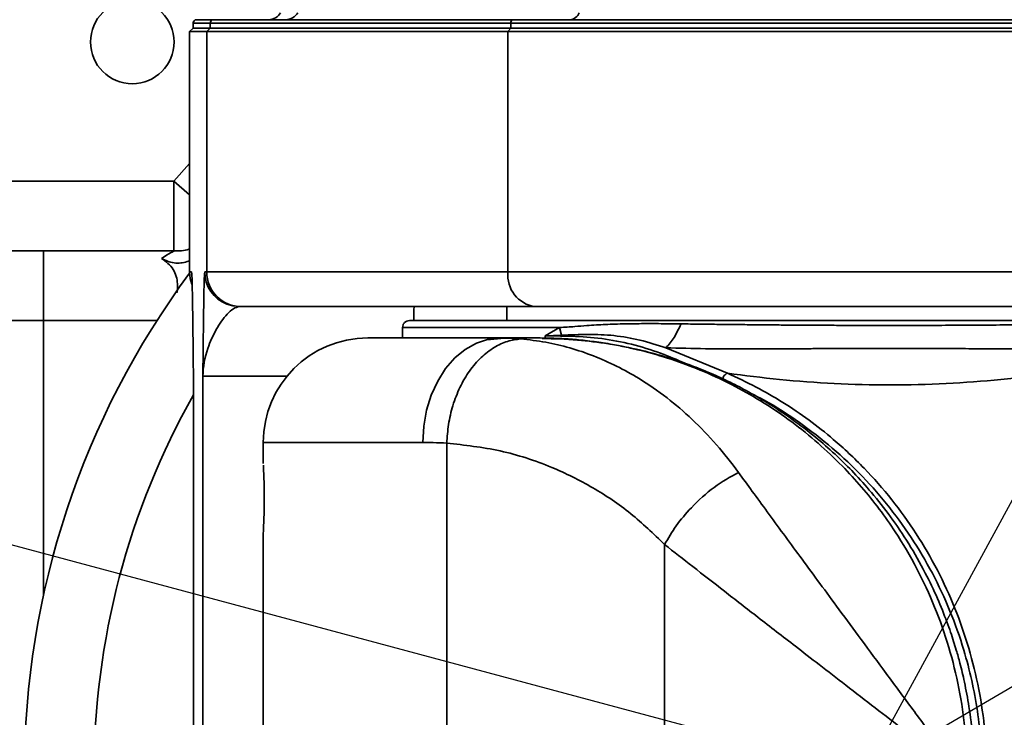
# Model space of a CAD drawing. Header units: millimetres. Extents: x 0 to 297, y 0 to 210.
# Tile 33 of 61: x 222.38 to 229.45, y 127.65 to 132.66. Entities that reach past the tile are written whole.
import ezdxf

# ---------------------------------------------------------------- set-up
doc = ezdxf.new("R2010")
doc.units = ezdxf.units.MM
doc.layers.add('尺寸线', color=6, linetype='Continuous')
doc.styles.add('SLDTEXTSTYLE1', font='TXT', dxfattribs={"width": 0.7})
doc.dimstyles.new('SLDDIMSTYLE5', dxfattribs={"dimtxt": 3.5, "dimasz": 2, "dimexe": 0, "dimexo": 0.0625, "dimgap": 0.875, "dimtad": 0, "dimtih": 1, "dimtoh": 1, "dimlfac": 20, "dimrnd": 1e-09, "dimzin": 12, "dimdsep": 46, "dimtxsty": 'SLDTEXTSTYLE1', "dimsah": 1, "dimcen": 0, "dimadec": 0, "dimazin": 3, "dimtfac": 1, "dimtmove": 0, "dimatfit": 3, "dimfxl": 1, "dimfrac": 2, "dimtolj": 1, "dimtzin": 12, "dimarcsym": 0})
doc.dimstyles.new('SLDDIMSTYLE6', dxfattribs={"dimtxt": 3.5, "dimasz": 2, "dimexe": 0, "dimexo": 0.0625, "dimgap": 0.875, "dimtad": 0, "dimdec": 4, "dimlfac": 20, "dimzin": 12, "dimdsep": 46, "dimtxsty": 'SLDTEXTSTYLE1', "dimsah": 1, "dimcen": 0.09, "dimazin": 3, "dimtfac": 1, "dimtofl": 0, "dimtmove": 0, "dimatfit": 3, "dimfxl": 1, "dimfrac": 2, "dimtolj": 1, "dimtzin": 12, "dimarcsym": 0})

# ---------------------------------------------------------------- blocks, each defined once
blk = doc.blocks.new('_D_17')
at = {"layer": '尺寸线', "transparency": 16777216}
for p, q in [((250.439, 167.6504), (251.8013, 170.1523)), ((251.8013, 170.1523), (265.406, 170.1523)), ((206.4431, 86.8521), (250.439, 167.6504)), ((206.4431, 86.8521), (205.2476, 84.6565))]:
    blk.add_line(p, q, dxfattribs=at)
for points in [[(250.439, 167.6504), (251.7028, 169.2395), (251.0881, 169.5743)], [(206.4431, 86.8521), (205.1793, 85.263), (205.7941, 84.9283)]]:
    blk.add_solid(points, dxfattribs=at)
at = {"layer": '尺寸线', "transparency": 16777216, "char_height": 3.5, "attachment_point": 1, "style": 'SLDTEXTSTYLE1'}
for s, insert in [('%%c', (253.3888, 174.6641)), ('1840', (257.2588, 174.6641))]:
    blk.add_mtext(s, dxfattribs=dict(at, insert=insert))
blk = doc.blocks.new('_D_18')
at = {"layer": '尺寸线', "transparency": 16777216}
for p, q in [((242.9146, 135.6821), (247.8893, 138.5798)), ((247.8893, 138.5798), (259.4571, 138.5798)), ((213.9675, 118.8205), (242.9146, 135.6821)), ((213.9675, 118.8205), (211.8073, 117.5621))]:
    blk.add_line(p, q, dxfattribs=at)
for points in [[(242.9146, 135.6821), (244.819, 136.3863), (244.4667, 136.9912)], [(213.9675, 118.8205), (212.0632, 118.1162), (212.4155, 117.5114)]]:
    blk.add_solid(points, dxfattribs=at)
at = {"layer": '尺寸线', "transparency": 16777216, "char_height": 3.5, "attachment_point": 1, "style": 'SLDTEXTSTYLE1'}
for s, insert in [('%%c', (249.4768, 143.0915)), ('670', (253.3467, 143.0915))]:
    blk.add_mtext(s, dxfattribs=dict(at, insert=insert))
blk = doc.blocks.new('_D_19')
at = {"layer": '尺寸线', "transparency": 16777216}
for start, end in [(165, 172.36566), (185.01756, 195)]:
    blk.add_arc((228.4411, 127.2513), 36.9708, start, end, dxfattribs=at)
for points in [[(192.73, 136.82), (191.9243, 134.9563), (192.6051, 134.7935)], [(192.73, 117.6825), (192.6051, 119.7091), (191.9243, 119.5462)]]:
    blk.add_solid(points, dxfattribs=at)
at = {"layer": '尺寸线', "transparency": 16777216, "insert": (188.9126, 124.0794), "char_height": 3.5, "attachment_point": 1, "rotation": 88.69161, "style": 'SLDTEXTSTYLE1'}
blk.add_mtext('30°', dxfattribs=at)

msp = doc.modelspace()

# ---------------------------------------------------------------- linework, layer by layer
at = {"color": 7, "linetype": 'Continuous', "lineweight": 35}
for p, q in [((223.6520466, 132.6612766), (223.6525305, 132.6612766)), ((223.6525305, 132.6612766), (223.7752376, 132.6612766)), ((223.7752376, 132.6612766), (225.927857, 132.6612766)), ((225.927857, 132.6612766), (232.081348, 132.6612766)), ((223.6270466, 132.6012766), (223.6020466, 132.5762766)), ((223.6020466, 132.5762766), (223.6020466, 130.8512766)), ((223.6025323, 132.5762766), (223.6020466, 132.5762766)), ((223.6025323, 132.5762766), (223.6275314, 132.6012766)), ((223.7252394, 132.5762766), (223.6025323, 132.5762766)), ((223.6025323, 130.8512766), (223.6025323, 132.5762766)), ((223.6270466, 132.6362766), (223.6270466, 132.6012766)), ((223.6275314, 132.6362766), (223.6270466, 132.6362766)), ((223.6275314, 132.6012766), (223.6270466, 132.6012766)), ((223.7502385, 132.6362766), (223.6275314, 132.6362766)), ((223.6275314, 132.6012766), (223.6275314, 132.6362766)), ((223.7502385, 132.6012766), (223.6275314, 132.6012766)), ((223.7252394, 132.5762766), (223.7502385, 132.6012766)), ((223.7252394, 130.8512766), (223.7252394, 132.5762766)), ((225.888676, 132.5762766), (223.7252394, 132.5762766)), ((225.9082665, 132.6362766), (223.7502385, 132.6362766)), ((223.7502385, 132.6012766), (223.7502385, 132.6362766)), ((225.9082665, 132.6012766), (223.7502385, 132.6012766)), ((225.888676, 132.5762766), (225.9082665, 132.6012766)), ((232.131348, 132.5762766), (225.888676, 132.5762766)), ((225.888676, 130.8512766), (225.888676, 132.5762766)), ((225.9082665, 132.6012766), (225.9082665, 132.6362766)), ((232.106348, 132.6362766), (225.9082665, 132.6362766)), ((232.106348, 132.6012766), (225.9082665, 132.6012766)), ((223.6020466, 131.6284242), (223.4900027, 131.5012766)), ((223.4900027, 131.5012766), (222.1410759, 131.5012766)), ((223.4900027, 131.5012766), (223.4900027, 131.0012766)), ((223.4900027, 131.5012766), (223.6020466, 131.4050982)), ((221.8664724, 131.0012766), (222.5528789, 131.0012766)), ((222.5528789, 130.5012766), (222.5528789, 131.0012766)), ((222.5528789, 131.0012766), (223.4900027, 131.0012766)), ((223.6020466, 130.8512766), (223.6025323, 130.8512766)), ((223.6025323, 130.8512766), (223.6168569, 130.8512766)), ((223.6168569, 130.8512766), (223.6174176, 130.8345419)), ((223.7092965, 130.8335922), (223.7109148, 130.8512766)), ((223.7109148, 130.8512766), (223.7252394, 130.8512766)), ((223.7252394, 130.8512766), (225.888676, 130.8512766)), ((225.888676, 130.8512766), (232.131348, 130.8512766)), ((223.9752305, 130.6012766), (223.9609058, 130.6012766)), ((226.0845811, 130.6012766), (223.9752305, 130.6012766)), ((225.8812918, 130.6012766), (225.8812918, 130.5012766)), ((231.881348, 130.6012766), (226.0845811, 130.6012766)), ((221.7684144, 130.5012766), (222.5528789, 130.5012766)), ((222.5528789, 130.5012766), (222.5528789, 128.5278978)), ((222.5528789, 130.5012766), (223.3678003, 130.5012766)), ((225.131348, 130.4512766), (225.131348, 130.3762766)), ((226.156474, 130.3717685), (226.1564747, 130.3913274)), ((226.1564747, 130.3913274), (226.2599683, 130.4512766)), ((226.27209, 130.3960112), (226.1564747, 130.3913274)), ((226.2720901, 130.3960113), (226.2599682, 130.4512766)), ((224.881348, 130.3762766), (225.8362631, 130.3762766)), ((225.8636059, 130.3761205), (225.7363649, 130.3642039)), ((225.8362631, 130.3762766), (225.8586361, 130.3752819)), ((226.1109314, 130.3762766), (225.8362631, 130.3762766)), ((225.8586361, 130.3752819), (225.9796967, 130.3698995)), ((227.4642347, 130.1233319), (227.023138, 130.3058569)), ((223.630006, 130.1012766), (223.630006, 127.2512766)), ((223.6300597, 130.1012766), (223.630006, 130.1012766)), ((223.6300597, 130.1012766), (223.6300597, 127.2512766)), ((223.697712, 127.2512766), (223.697712, 130.1012766)), ((224.3009387, 130.1012766), (223.697712, 130.1012766)), ((224.131348, 129.6262766), (224.131348, 129.4762136)), ((224.131348, 129.6262766), (225.2772461, 129.6262766)), ((225.4493674, 124.8811258), (225.4493674, 129.6214274)), ((224.1320225, 128.9886187), (224.131348, 128.9762768)), ((224.131348, 128.9762768), (224.132017, 128.9885123)), ((224.131348, 128.9762129), (224.131348, 124.8762766)), ((224.1323353, 128.9943425), (224.1320225, 128.9886187)), ((227.0137065, 128.8932258), (227.0137073, 126.8745041))]:
    msp.add_line(p, q, dxfattribs=at)
at = {"color": 7, "linetype": 'Continuous', "lineweight": 35, "flags": 128}
for points in [[(223.6020466, 130.8512766), (223.6068503, 130.802504), (223.6181043, 130.7631234)], [(223.6025323, 130.8512766), (223.6073358, 130.802504), (223.6198299, 130.7598989)], [(223.8706129, 130.618153), (223.912135, 130.6060803), (223.9609058, 130.6012766)], [(225.8362631, 130.3762766), (225.7488135, 130.3670429), (225.6635173, 130.339569), (225.5824747, 130.2945315), (225.5076811, 130.2330394), (225.4409784, 130.1566067), (225.3840088, 130.0671156), (225.3381753, 129.9667695), (225.3046063, 129.8580394), (225.2841285, 129.7436025), (225.2772461, 129.6262766)]]:
    msp.add_lwpolyline(points, dxfattribs=at)
at = {"color": 7, "linetype": 'Continuous', "lineweight": 35}
for centre, radius, start, end in [((223.1910759, 132.5012766), 0.3, 0, 180), ((223.6520466, 132.6362766), 0.025, 90, 180), ((223.6525309, 132.6362771), 0.0249996, 90.0010244, 180.00102437), ((223.7752381, 132.6362771), 0.0249996, 90.0010244, 180.00102437), ((224.1697763, 132.7612724), 0.0999958, 270.0003866, 330.0013877), ((224.2924834, 132.7612724), 0.0999958, 270.0003866, 330.0013877), ((225.9309352, 132.6386887), 0.0227967, 97.76019589, 186.07384396), ((226.3285499, 132.7386379), 0.0775007, 273.43726452, 339.32628584), ((223.1910759, 132.5012766), 0.3, 180, 0), ((228.4410759, 127.2512766), 6.025, 143.42943013, 180), ((223.9609132, 130.8512733), 0.2499984, 179.99924672, 248.82587259), ((223.9752349, 130.8512721), 0.2499955, 179.99897563, 269.9989756), ((226.1153628, 130.8271554), 0.2279666, 173.92615604, 262.23980411), ((227.0077973, 130.5073937), 1.7956817, 177.00306239, 179.97078424), ((224.881348, 129.6262766), 0.75, 90, 180), ((228.4410759, 127.2512766), 5.525, 150.54962511, 180)]:
    msp.add_arc(centre, radius, start, end, dxfattribs=at)
for points, knots in [([(223.4900027, 131.0012709), (223.4900013, 131.0012708), (223.4816275, 130.9964171), (223.4505146, 130.9780875), (223.4279296, 130.9646836), (223.4006022, 130.9480631)], [0, 0, 0, 0, 0.5, 0.5, 1, 1, 1, 1]), ([(223.6020466, 130.9317757), (223.5966612, 130.9293298), (223.5753358, 130.9196448), (223.5375109, 130.9132703), (223.4715559, 130.9133701), (223.4295827, 130.9338929), (223.4006022, 130.9480629)], [0, 0, 0, 0, 0.0720612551, 0.2853484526, 0.5065658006, 1, 1, 1, 1]), ([(223.5108108, 130.7007621), (223.5112926, 130.7027059), (223.5167574, 130.7247529), (223.5168106, 130.7658751), (223.5084651, 130.8207745), (223.4775189, 130.8915963), (223.4323224, 130.9247762), (223.4006022, 130.9480628)], [0, 0, 0, 0, 0.017026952, 0.193130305, 0.372652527, 0.559709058, 1, 1, 1, 1]), ([(223.4900027, 131.0012766), (223.5264024, 131.0015479), (223.564657, 131.0018331), (223.6003175, 131.0139768), (223.6020466, 131.0145657)], [0, 0, 0, 0, 0.951510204, 1, 1, 1, 1]), ([(223.6178714, 130.8401903), (223.6182068, 130.8374793), (223.6192183, 130.8293055), (223.6209096, 130.7708324), (223.6229007, 130.67455), (223.6248384, 130.5473017), (223.6272432, 130.3593508), (223.6289419, 130.2036663), (223.6300562, 130.1015994), (223.6300597, 130.1012766)], [0, 0, 0, 0, 0.072460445, 0.218467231, 0.37717374, 0.53654469, 0.695785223, 0.999038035, 1, 1, 1, 1]), ([(223.697712, 130.1012766), (223.6977155, 130.1015994), (223.6988298, 130.2036662), (223.7005284, 130.3593902), (223.7029334, 130.5472325), (223.7048707, 130.6748125), (223.7068633, 130.7698893), (223.7083552, 130.8246718), (223.7091632, 130.8323292), (223.7092965, 130.8335922)], [0, 0, 0, 0, 0.001005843, 0.318090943, 0.484594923, 0.65123527, 0.817180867, 0.969847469, 1, 1, 1, 1]), ([(223.9609058, 130.6012766), (223.9464688, 130.5980263), (223.9173601, 130.5914728), (223.8592234, 130.5373253), (223.7911652, 130.4407275), (223.7210524, 130.2861945), (223.6990661, 130.168941), (223.6977166, 130.1015064), (223.697712, 130.1012766)], [0, 0, 0, 0, 0.121598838, 0.245173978, 0.468551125, 0.693729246, 0.998956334, 1, 1, 1, 1]), ([(226.2599683, 130.4512766), (226.2957824, 130.4535312), (226.3588439, 130.4575011), (226.4478508, 130.4649313), (226.5211912, 130.4698865), (226.5890889, 130.4735526), (226.6582031, 130.476176), (226.7391506, 130.4781944), (226.8426024, 130.4793931), (226.975185, 130.479353), (227.0770956, 130.4781662), (227.1314236, 130.4775335)], [0, 0, 0, 0, 0.13750435, 0.242118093, 0.325078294, 0.39901772, 0.479761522, 0.563515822, 0.674465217, 0.82645921, 1, 1, 1, 1]), ([(227.023138, 130.3058569), (227.0433147, 130.3287024), (227.083668, 130.3743933), (227.1155073, 130.4431503), (227.131427, 130.4775287)], [0, 0, 0, 0, 0.499999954, 1, 1, 1, 1]), ([(227.1314236, 130.4775335), (227.1771155, 130.4769157), (227.2672579, 130.475697), (227.4039226, 130.4740037), (227.5387317, 130.4724602), (227.6715175, 130.4710837), (227.8018391, 130.4698817), (227.9293775, 130.4688611), (228.0368905, 130.4681423), (228.1251335, 130.4676469), (228.1951405, 130.4673038), (228.2652465, 130.4670114), (228.3354214, 130.4667696), (228.4056349, 130.4665788), (228.4758571, 130.4664392), (228.5460588, 130.4663511), (228.6574981, 130.4662924), (228.8107622, 130.4664266), (229.0057878, 130.4669938), (229.2012014, 130.4679527), (229.3963083, 130.4692953), (229.5742976, 130.470865), (229.738019, 130.472584), (229.8904705, 130.4743732), (230.0493932, 130.4764073), (230.1860139, 130.4782793), (230.3089624, 130.4800349), (230.417325, 130.4815978), (230.5199874, 130.4830689), (230.6305974, 130.4846256), (230.7418726, 130.4860933), (230.8606936, 130.4874973), (230.9718539, 130.4886316), (231.0888189, 130.4895036), (231.2118418, 130.4899831), (231.3375737, 130.4899024), (231.4456453, 130.4893584), (231.5414583, 130.48851), (231.6249952, 130.4874281), (231.7075412, 130.4859855), (231.774228, 130.4844508), (231.8262221, 130.4829842), (231.8647722, 130.4817245), (231.9008938, 130.4803564), (231.9406004, 130.4786085), (231.9818101, 130.4764055), (232.0220676, 130.4736443), (232.0559077, 130.4706268), (232.0817575, 130.4674996), (232.0961282, 130.4652573), (232.1015771, 130.4641225), (232.1019884, 130.4640368)], [0, 0, 0, 0, 0.022955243, 0.045286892, 0.066993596, 0.088074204, 0.108527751, 0.128353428, 0.147550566, 0.158276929, 0.168990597, 0.179691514, 0.190379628, 0.201054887, 0.211717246, 0.222366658, 0.233003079, 0.262408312, 0.29205746, 0.32194946, 0.352083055, 0.382456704, 0.405509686, 0.430105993, 0.456243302, 0.483918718, 0.49910572, 0.519687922, 0.540911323, 0.55443016, 0.580625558, 0.603846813, 0.624098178, 0.648065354, 0.677443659, 0.705274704, 0.735797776, 0.757821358, 0.781334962, 0.806341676, 0.832844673, 0.847489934, 0.862147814, 0.876818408, 0.891501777, 0.914125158, 0.936465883, 0.958523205, 0.980296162, 0.998512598, 1, 1, 1, 1]), ([(226.1564747, 130.3913274), (226.2290469, 130.3910331), (226.3733073, 130.390448), (226.5893235, 130.3719118), (226.8022084, 130.3290667), (226.9977866, 130.2647073), (227.1207817, 130.2116581), (227.1757557, 130.1879472)], [0, 0, 0, 0, 0.210458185, 0.418352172, 0.627104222, 0.83333019, 1, 1, 1, 1]), ([(227.023138, 130.3058569), (226.9611639, 130.3256666), (226.8385967, 130.3648445), (226.6512742, 130.39712), (226.4603411, 130.4045804), (226.3360269, 130.3989216), (226.27209, 130.3960112)], [0, 0, 0, 0, 0.252236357, 0.498851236, 0.742251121, 1, 1, 1, 1]), ([(225.9796967, 130.3698995), (225.9480938, 130.3655446), (225.8831653, 130.3565974), (225.7867359, 130.3111614), (225.6940565, 130.2395929), (225.6103678, 130.1426721), (225.5416948, 130.0245595), (225.4909854, 129.8937582), (225.4587921, 129.7576647), (225.4524529, 129.6660294), (225.4493674, 129.6214274)], [0, 0, 0, 0, 0.117112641, 0.240609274, 0.369094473, 0.500000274, 0.630906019, 0.759391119, 0.882887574, 1, 1, 1, 1]), ([(225.9796967, 130.3698995), (226.0399405, 130.3630772), (226.1582864, 130.3496752), (226.3329151, 130.3075525), (226.5027987, 130.2505112), (226.6688614, 130.1769023), (226.8458377, 130.0788902), (227.0277164, 129.9535932), (227.2138582, 129.7942022), (227.3863363, 129.6172061), (227.4924548, 129.4789443), (227.5440369, 129.4117379)], [0, 0, 0, 0, 0.106751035, 0.209707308, 0.311799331, 0.413161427, 0.513539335, 0.641661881, 0.761208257, 0.883927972, 1, 1, 1, 1]), ([(226.1211178, 130.3762593), (226.1192135, 130.3762649), (226.115813, 130.3762748), (226.112423, 130.3762761), (226.1109314, 130.3762766)], [0, 0, 0, 0, 0.559991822, 1, 1, 1, 1]), ([(229.1858855, 127.2512766), (229.1830252, 127.3533154), (229.1772693, 127.5586591), (229.1311429, 127.8626098), (229.0579182, 128.1610905), (228.9561492, 128.4495369), (228.8267438, 128.7274689), (228.6901953, 128.9589948), (228.5548339, 129.1513971), (228.4276248, 129.3095316), (228.2816367, 129.468431), (228.1144546, 129.6259874), (227.9271261, 129.7768829), (227.728076, 129.9128753), (227.5171502, 130.0339987), (227.3027433, 130.1353189), (227.0861484, 130.2178077), (226.8723991, 130.2817649), (226.6845081, 130.3232115), (226.5250822, 130.3487625), (226.3990739, 130.3633129), (226.264513, 130.3736852), (226.1729418, 130.375329), (226.1211178, 130.3762593)], [0, 0, 0, 0, 0.0516446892, 0.1039302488, 0.1567843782, 0.2114714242, 0.2670148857, 0.3253906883, 0.3643697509, 0.4049486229, 0.4471793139, 0.49692928, 0.5495342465, 0.6024462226, 0.6562133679, 0.713627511, 0.7654793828, 0.8180272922, 0.8712784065, 0.9027174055, 0.9338638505, 0.96257071, 1, 1, 1, 1]), ([(226.6097429, 130.3342258), (226.5360831, 130.344632), (226.3779592, 130.3669707), (226.2190626, 130.370746), (226.1341858, 130.3727626)], [0, 0, 0, 0, 0.465836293, 1, 1, 1, 1]), ([(229.2357581, 127.2512766), (229.2336775, 127.3383088), (229.2298315, 127.4991948), (229.2027114, 127.7179521), (229.1703089, 127.8943567), (229.1381989, 128.0290531), (229.1112992, 128.1256982), (229.0886649, 128.1995507), (229.0664161, 128.2669554), (229.029368, 128.3708656), (228.9710748, 128.5149263), (228.8807292, 128.7037417), (228.768467, 128.900957), (228.6387026, 129.0932387), (228.5057545, 129.2622926), (228.3774924, 129.4050501), (228.2498443, 129.5317676), (228.109613, 129.656201), (227.949214, 129.7813238), (227.7817072, 129.894512), (227.6256534, 129.9862113), (227.5046252, 130.0489902), (227.4149989, 130.0914582), (227.3389773, 130.125181), (227.2410119, 130.1653429), (227.1180031, 130.2102418), (226.9703019, 130.2560666), (226.8297665, 130.2934062), (226.7352271, 130.310674), (226.6971252, 130.3176334)], [0, 0, 0, 0, 0.05092074, 0.094131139, 0.129639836, 0.157507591, 0.177236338, 0.190380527, 0.204551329, 0.220701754, 0.258366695, 0.301416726, 0.353706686, 0.405924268, 0.456263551, 0.500944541, 0.54033167, 0.584619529, 0.637088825, 0.690932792, 0.737222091, 0.775897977, 0.796676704, 0.815619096, 0.842847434, 0.881614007, 0.921086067, 0.968195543, 1, 1, 1, 1]), ([(227.0231367, 130.3058648), (227.117698, 130.3033379), (227.2828957, 130.2989235), (227.5118105, 130.2975091), (227.6914152, 130.2974919), (227.8434017, 130.2981388), (227.9727907, 130.2989313), (228.107369, 130.2997917), (228.2563354, 130.3007748), (228.4306003, 130.3015988), (228.6041628, 130.3019546), (228.7705623, 130.3017697), (228.9271952, 130.3011796), (229.0922129, 130.3002501), (229.2671539, 130.2990551), (229.4534499, 130.2979186), (229.6617118, 130.2972639), (229.8797367, 130.2981315), (230.1082406, 130.3017783), (230.3198749, 130.3079962), (230.5087753, 130.3167613), (230.6583862, 130.3256533), (230.7819311, 130.3340644), (230.8881422, 130.3419458), (231.0017294, 130.3507554), (231.1137542, 130.3594599), (231.2281649, 130.3674873), (231.3321142, 130.3733423), (231.4284003, 130.3763146), (231.4926352, 130.3771432), (231.5231543, 130.3763579), (231.5263152, 130.3762766)], [0, 0, 0, 0, 0.061945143, 0.108217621, 0.14621922, 0.175649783, 0.203734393, 0.227138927, 0.259511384, 0.296253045, 0.335060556, 0.366814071, 0.39911946, 0.431981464, 0.469138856, 0.507970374, 0.548505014, 0.600336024, 0.646761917, 0.696172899, 0.739590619, 0.774033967, 0.799465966, 0.826771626, 0.850640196, 0.883417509, 0.912100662, 0.941309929, 0.969510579, 0.99684216, 1, 1, 1, 1]), ([(231.5094093, 130.3762766), (231.4586689, 130.3757239), (231.3592278, 130.3746407), (231.2100269, 130.3647961), (231.0625353, 130.3479608), (230.9107414, 130.3239427), (230.7198797, 130.2888031), (230.4718957, 130.2390483), (230.1520269, 130.1780514), (229.8019519, 130.1214117), (229.4275689, 130.0758241), (229.0350903, 130.0463412), (228.6339313, 130.0360042), (228.2330115, 130.0462223), (227.8395457, 130.074742), (227.5885636, 130.1072356), (227.4642347, 130.1233319)], [0, 0, 0, 0, 0.04507382, 0.088335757, 0.13866088, 0.18424171, 0.228767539, 0.308177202, 0.389999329, 0.473465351, 0.559932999, 0.647898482, 0.736750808, 0.825621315, 0.913618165, 1, 1, 1, 1]), ([(227.4288826, 130.0773797), (227.430325, 130.0823929), (227.4332747, 130.0926447), (227.4417427, 130.1066146), (227.4524902, 130.1176219), (227.4603777, 130.1214567), (227.4642347, 130.1233319)], [0, 0, 0, 0, 0.244500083, 0.499997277, 0.755495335, 1, 1, 1, 1]), ([(227.4642347, 130.1233319), (227.5334042, 130.0914048), (227.6678587, 130.0293437), (227.8637253, 129.9157576), (228.0489243, 129.7907584), (228.2454645, 129.6357057), (228.4456327, 129.448483), (228.6448408, 129.2219986), (228.821438, 128.9772732), (228.9740219, 128.7160374), (229.1011074, 128.4403871), (229.2015689, 128.153243), (229.2734779, 127.8570856), (229.318846, 127.5551475), (229.3245028, 127.3520901), (229.3273112, 127.2512766)], [0, 0, 0, 0, 0.074300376, 0.144428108, 0.215986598, 0.283634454, 0.373846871, 0.460345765, 0.54366978, 0.625133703, 0.703569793, 0.779643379, 0.854536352, 0.927780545, 1, 1, 1, 1]), ([(227.6539679, 129.9675652), (227.6683154, 129.9606746), (227.7703814, 129.9116552), (227.9505876, 129.7947543), (228.1894824, 129.6168717), (228.4091724, 129.414224), (228.6085251, 129.191718), (228.7854226, 128.9506009), (228.9382409, 128.6933354), (229.0654734, 128.4221966), (229.1577206, 128.1623652), (229.2210847, 127.920237), (229.2616165, 127.6992403), (229.2872137, 127.4758447), (229.2903787, 127.3259678), (229.2919559, 127.2512766)], [0, 0, 0, 0, 0.016929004, 0.120430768, 0.220939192, 0.318500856, 0.413024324, 0.504319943, 0.592543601, 0.677977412, 0.760851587, 0.821662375, 0.881633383, 0.941011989, 1, 1, 1, 1]), ([(225.4493674, 129.6214274), (225.4165673, 129.6229692), (225.3579897, 129.6257227), (225.3019199, 129.6261074), (225.2772461, 129.6262766)], [0, 0, 0, 0, 0.55994373, 1, 1, 1, 1]), ([(227.0137065, 128.8932258), (226.9337447, 128.9701038), (226.7704157, 129.1271338), (226.4966463, 129.3095955), (226.1836825, 129.4642513), (225.8322623, 129.5788521), (225.5777803, 129.6071488), (225.4493674, 129.6214274)], [0, 0, 0, 0, 0.173536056, 0.354462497, 0.541765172, 0.768772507, 1, 1, 1, 1]), ([(224.1320193, 129.4639994), (224.1321167, 129.4622729), (224.1324906, 129.4556505), (224.1349682, 129.4064084), (224.1376543, 129.3251419), (224.1388556, 129.2265526), (224.1376515, 129.1275422), (224.1350329, 129.0475459), (224.1327073, 129.001111), (224.1323546, 128.9946946), (224.1323353, 128.9943425)], [0, 0, 0, 0, 0.055249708, 0.211932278, 0.367913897, 0.523285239, 0.678595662, 0.83438704, 0.990910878, 1, 1, 1, 1]), ([(227.5440369, 129.4117379), (227.485298, 129.378321), (227.3658312, 129.3103557), (227.2131213, 129.1717987), (227.092596, 129.0294141), (227.0397097, 128.9381156), (227.0137065, 128.8932258)], [0, 0, 0, 0, 0.275831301, 0.561002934, 0.784153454, 1, 1, 1, 1]), ([(227.5440369, 129.4117379), (227.5768927, 129.3666178), (227.6438325, 129.2746911), (227.7516612, 129.1271412), (227.8654487, 128.9717958), (227.9860279, 128.8076226), (228.1136147, 128.6341401), (228.2533821, 128.4442379), (228.4100274, 128.232161), (228.5848775, 127.9955193), (228.76957, 127.7455165), (228.9539662, 127.4949497), (229.0754166, 127.3315013), (229.1350277, 127.2512766)], [0, 0, 0, 0, 0.07282008, 0.14836209, 0.226662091, 0.304295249, 0.385933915, 0.47159869, 0.566605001, 0.673556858, 0.787166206, 0.895535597, 1, 1, 1, 1]), ([(229.1350277, 127.2512766), (229.0692885, 127.302185), (228.9357611, 127.4055886), (228.7323166, 127.561813), (228.5240541, 127.7219826), (228.3201057, 127.879331), (228.1290325, 128.026984), (227.9176984, 128.1904728), (227.6887731, 128.3674709), (227.4427754, 128.5584486), (227.2176249, 128.7336041), (227.0804564, 128.8409758), (227.0137065, 128.8932258)], [0, 0, 0, 0, 0.086779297, 0.176263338, 0.268453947, 0.36337196, 0.450003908, 0.528357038, 0.655315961, 0.773277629, 0.889670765, 1, 1, 1, 1])]:
    msp.add_open_spline(points, degree=3, knots=knots, dxfattribs=at)
for points in [[(225.131348, 130.4512766), (225.1320996, 130.4578285), (225.1336028, 130.4709322), (225.1451652, 130.4874594), (225.1616925, 130.4990219), (225.1747962, 130.500525), (225.181348, 130.5012766)], [(232.081348, 130.5012766), (232.0756516, 130.5012766), (232.0642587, 130.5012766), (231.9726141, 130.5012766), (231.8280377, 130.5012766), (231.6276295, 130.5012766), (231.3762583, 130.5012766), (231.0778395, 130.5012766), (230.7375823, 130.5012766), (230.361281, 130.5012766), (229.9553817, 130.5012766), (229.5268274, 130.5012766), (229.0829512, 130.5012766), (228.631348, 130.5012766), (228.1797448, 130.5012766), (227.7358687, 130.5012766), (227.3073144, 130.5012766), (226.901415, 130.5012766), (226.5251138, 130.5012766), (226.1848566, 130.5012766), (225.8864377, 130.5012766), (225.6350666, 130.5012766), (225.4346583, 130.5012766), (225.290082, 130.5012766), (225.1984374, 130.5012766), (225.1870445, 130.5012766), (225.181348, 130.5012766)], [(226.2599683, 130.4512766), (226.1737679, 130.4512766), (226.0013671, 130.4512766), (225.7775819, 130.4512766), (225.5823922, 130.4512766), (225.4202454, 130.4512766), (225.2920099, 130.4512766), (225.200128, 130.4512766), (225.1421384, 130.4512766), (225.1349448, 130.4512766), (225.131348, 130.4512766)]]:
    msp.add_open_spline(points, degree=3, dxfattribs=at)
at = {"layer": '尺寸线'}
msp.add_line((228.4410759, 127.2512766), (184.0084879, 139.1569527), dxfattribs=at)
for radius in [46, 16.75]:
    msp.add_arc((228.4410759, 127.2512766), radius, 195, 165, dxfattribs=at)

# ---------------------------------------------------------------- dimensions: what is measured, and where the dimension line sits
for p1, p2, picture, middle in [((250.4390113, 167.6504206), (206.4431404, 86.8521326), '_D_17', (259.3974115, 172.6891303)), ((242.9146363, 135.682086), (213.9675154, 118.8204672), '_D_18', (254.4669355, 141.1165974))]:
    dim = msp.add_diameter_dim_2p(p1=p1, p2=p2, dimstyle='SLDDIMSTYLE5', dxfattribs=at)
    dim.commit()
    dim.dimension.update_dxf_attribs({"geometry": picture, "text_midpoint": middle, "dimtype": 163})
dim = msp.add_angular_dim_2l(base=(192.1891069, 134.5064324), line1=((184.0084879, 139.1569527), (228.4410759, 127.2512766)), line2=((184.0084879, 115.3456005), (228.4410759, 127.2512766)), dimstyle='SLDDIMSTYLE6', dxfattribs=at)
dim.commit()
dim.dimension.update_dxf_attribs({"geometry": '_D_19', "text_midpoint": (191.4798814, 128.0954585), "dimtype": 162})

doc.saveas('drawing.dxf')
